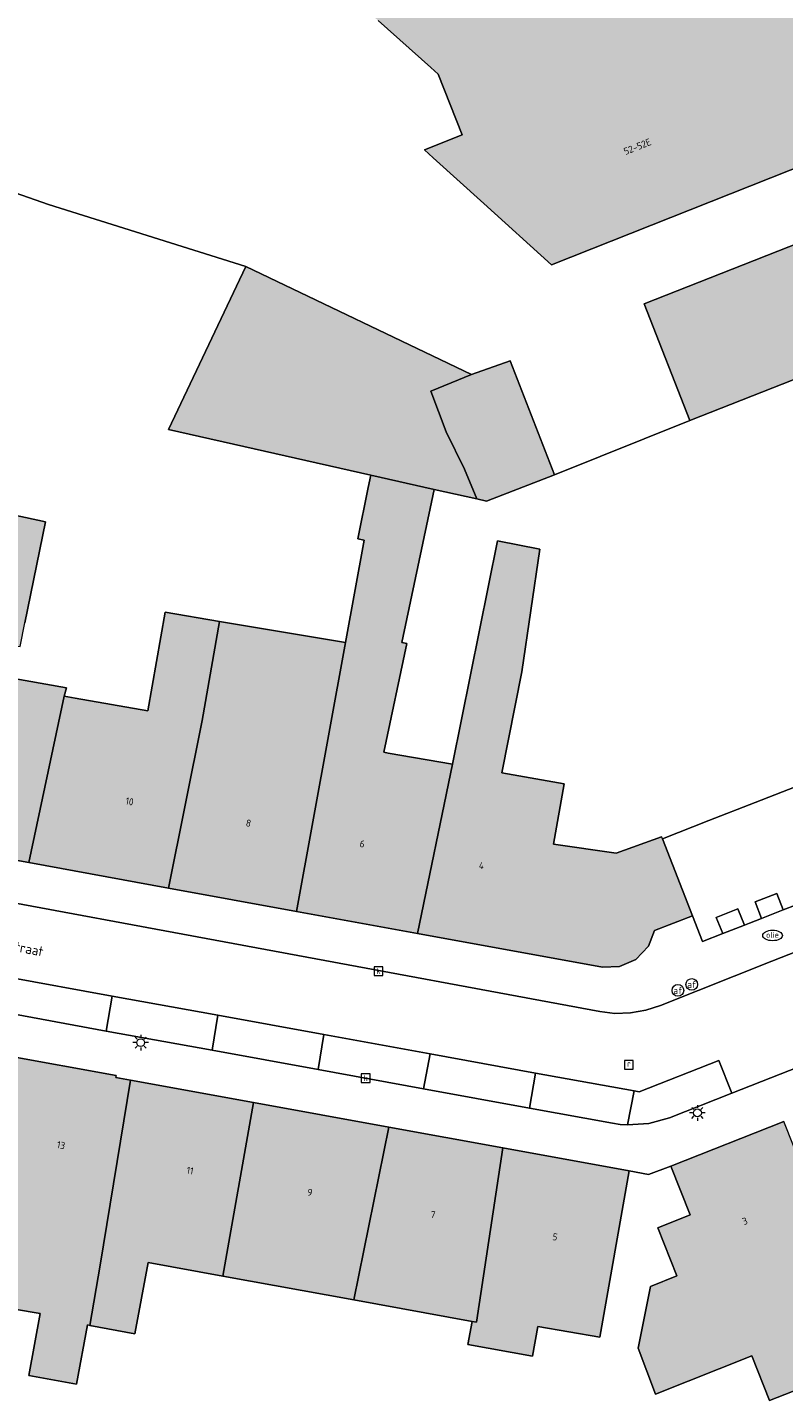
# Model space of a CAD drawing. Header units: metres. Extents: x 196496 to 197479, y 355250 to 356324.
# Tile 56 of 119: x 196731 to 196770, y 355943 to 356013. Entities that reach past the tile are written whole.
import ezdxf
from ezdxf.enums import TextEntityAlignment as Align

# ---------------------------------------------------------------- set-up
doc = ezdxf.new("R2010")
doc.units = ezdxf.units.M
doc.layers.get('0').update_dxf_attribs({"lineweight": 9})
for name, color, linetype, lineweight in [('B-WE-KL-BRANDSTOF_PUT-S', 251, 'Continuous', 9), ('B-WE-KL-ET_LS_OV_LICHTMAST-S', 251, 'Continuous', 9), ('B-WE-OG-BEBOUWING-GV', 251, 'Continuous', 9), ('B-WE-OG-BEBOUWING_HUISNUMMER-T35', 90, 'Continuous', 9), ('B-WE-OG-BEBOUWING_STRAATNAAM-T35', 130, 'Continuous', 9), ('B-WE-OG-TERREIN_ERF-GV', 251, 'Continuous', 9), ('B-WE-RI-GWA_KOLK-S', 251, 'Continuous', 9), ('B-WE-RI-GWA_RIOOLPUT-S', 251, 'Continuous', 9), ('B-WE-VH-VERHARDING_BETONSTRAATSTEEN-GV', 251, 'Continuous', 9), ('B-WE-VH-VERHARDING_OPEN-GV', 251, 'Continuous', 9), ('B-WE-VH-VERHARDING_TEGEL-GV', 251, 'Continuous', 9), ('B-WE-VW-AFSLUITPAAL-S', 251, 'Continuous', 9)]:
    doc.layers.add(name, color=color, linetype=linetype, lineweight=lineweight)
doc.layers.add('X-XX-AL-PRESENTATIE_GEBOUW3-V', color=7, linetype='Continuous', lineweight=9, true_color=0xebe1d6)
doc.styles.add('NLCS-ISO', font='NLCS-ISO.ttf')
doc.styles.add('NLCS-ISO-ANNOTATIEF-T35', font='NLCS-ISO.ttf', dxfattribs={"height": 3.5})

# ---------------------------------------------------------------- blocks, each defined once
blk = doc.blocks.new('SKL-ET_OV_LICHTMAST-SO')
at = {"color": 0, "linetype": 'ByBlock', "lineweight": 18}
for points in [[(-1.25, 0), (-2, 0)], [(-1.41, 1.41), (-0.88, 0.88)], [(0, 2), (0, 1.25)], [(0.88, 0.88), (1.41, 1.41)], [(2, 0), (1.25, 0)], [(-1.41, -1.41), (-0.88, -0.88)], [(0, -1.25), (0, -2)], [(0.88, -0.88), (1.41, -1.41)]]:
    blk.add_lwpolyline(points, dxfattribs=at)
blk.add_circle((0, 0), 1, dxfattribs=at)
blk = doc.blocks.new('SVW-AFSLUITPAAL-SO')
at = {"lineweight": 18}
blk.add_circle((0, 0), 1.5, dxfattribs=at)
at = {"lineweight": 18, "style": 'NLCS-ISO'}
blk.add_text('af', height=1.8, dxfattribs=at).set_placement((0, 0), align=Align.MIDDLE_CENTER)
blk = doc.blocks.new('SKL-BENZINEPUT_OLIEPUT-SO')
at = {"color": 0, "linetype": 'ByBlock', "lineweight": 18}
blk.add_ellipse((0, 0), major_axis=(2.5, 0), ratio=0.54, dxfattribs=at)
at = {"color": 0, "linetype": 'ByBlock', "lineweight": 18, "style": 'NLCS-ISO'}
blk.add_text('olie', height=1.5, dxfattribs=at).set_placement((0, 0.16), align=Align.MIDDLE_CENTER)
blk = doc.blocks.new('SRI-KOLK-SO')
at = {"color": 0, "linetype": 'ByBlock', "lineweight": 18}
blk.add_lwpolyline([(-1.125, -1.125), (1.125, -1.125), (1.125, 1.125), (-1.125, 1.125)], close=True, dxfattribs=at)
at = {"color": 0, "linetype": 'ByBlock', "lineweight": 18, "style": 'NLCS-ISO'}
blk.add_text('k', height=1.5, dxfattribs=at).set_placement((0, 0), align=Align.MIDDLE_CENTER)
blk = doc.blocks.new('SRI-PUT_INSPECTIEPUT_RIOOLPUT-SO')
at = {"color": 0, "linetype": 'ByBlock', "lineweight": 18}
blk.add_lwpolyline([(-1.12, -1.12), (1.12, -1.12), (1.12, 1.12), (-1.12, 1.12)], close=True, dxfattribs=at)
at = {"color": 0, "linetype": 'ByBlock', "lineweight": 18, "style": 'NLCS-ISO'}
blk.add_text('r', height=1.5, dxfattribs=at).set_placement((0, 0.28), align=Align.MIDDLE_CENTER)

msp = doc.modelspace()

# ---------------------------------------------------------------- hatches: boundary and pattern name
at = {"layer": 'X-XX-AL-PRESENTATIE_GEBOUW3-V'}
for points in [[(196749.314, 356013.822), (196752.01, 356011.413), (196752.381, 356011.081), (196753.618, 356007.98), (196751.686, 356007.209), (196752.129, 356006.808), (196754.714, 356004.47), (196758.182, 356001.334), (196776.46, 356008.582), (196776.334, 356008.898), (196777.382, 356009.309), (196778.102, 356011.008), (196779.837, 356010.274), (196781.05, 356010.766), (196781.16, 356010.488), (196781.437, 356010.598), (196781.327, 356010.877), (196782.936, 356011.513), (196781.483, 356015.189), (196782.109, 356016.877), (196782.797, 356017.149), (196781.43, 356020.609), (196781.803, 356020.768), (196781.769, 356020.927), (196781.684, 356021.063), (196781.286, 356020.899), (196780.088, 356023.962), (196780.466, 356024.154), (196780.446, 356024.311), (196780.359, 356024.432), (196779.956, 356024.273), (196779.331, 356025.945), (196779.388, 356025.987), (196779.231, 356026.35), (196764.265, 356020.325), (196748.861, 356014.227)], [(196777.916, 355998.095), (196788.936, 356002.579), (196786.602, 356008.458), (196786.486, 356008.413), (196777.308, 356004.856), (196777.281, 356004.922), (196774.845, 356003.939), (196774.803, 356004.015), (196762.907, 355999.343), (196765.246, 355993.38), (196770.531, 355995.453), (196770.656, 355995.129), (196771.61, 355995.52)], [(196754.088, 355995.717), (196742.558, 356001.24), (196738.611, 355992.905), (196748.94, 355990.581), (196752.182, 355989.852), (196754.356, 355989.363), (196753.732, 355990.886), (196752.792, 355992.799), (196752.01, 355994.863)], [(196754.356, 355989.363), (196754.86, 355989.25), (196758.323, 355990.592), (196756.061, 355996.426), (196754.088, 355995.717), (196752.01, 355994.863), (196752.792, 355992.799), (196753.732, 355990.886)], [(196752.041, 355989.194), (196752.182, 355989.852), (196748.94, 355990.581), (196748.81, 355989.944), (196748.28, 355987.324), (196748.609, 355987.258), (196747.657, 355982.028), (196745.152, 355968.274), (196751.323, 355967.15), (196753.124, 355975.795), (196749.833, 355976.365), (196749.612, 355976.411), (196750.779, 355981.972), (196750.536, 355982.023)], [(196731.471, 355970.766), (196733.284, 355979.279), (196733.4, 355979.709), (196730.226, 355980.272), (196730.553, 355981.893), (196731.029, 355981.809), (196731.278, 355983.033), (196732.326, 355988.184), (196730.667, 355988.553), (196729.044, 355988.915), (196728.358, 355989.068), (196726.9, 355980.479), (196725.321, 355971.886)], [(196763.804, 355972.082), (196761.486, 355971.253), (196758.279, 355971.719), (196758.83, 355974.788), (196755.637, 355975.354), (196756.667, 355980.526), (196757.584, 355986.789), (196755.411, 355987.224), (196753.124, 355975.795), (196751.323, 355967.15), (196760.791, 355965.426), (196761.647, 355965.45), (196762.494, 355965.821), (196763.129, 355966.493), (196763.44, 355967.291), (196765.381, 355968.05), (196763.84, 355971.989)], [(196738.618, 355969.464), (196740.327, 355978.04), (196741.216, 355983.088), (196738.445, 355983.576), (196737.557, 355978.527), (196733.842, 355979.181), (196733.284, 355979.279), (196731.471, 355970.766)], [(196747.657, 355982.028), (196741.216, 355983.088), (196740.327, 355978.04), (196738.618, 355969.464), (196745.152, 355968.274)], [(196734.584, 355947.108), (196735.118, 355950.178), (196736.671, 355959.64), (196735.927, 355959.775), (196735.939, 355959.875), (196730.305, 355960.898), (196730.281, 355960.784), (196730.229, 355960.793), (196728.65, 355951.747), (196728.096, 355948.388), (196732.058, 355947.721), (196731.472, 355944.544), (196733.911, 355944.094), (196734.471, 355947.129)], [(196741.384, 355949.632), (196742.95, 355958.499), (196736.671, 355959.64), (196735.118, 355950.178), (196734.584, 355947.108), (196736.896, 355946.682), (196737.568, 355950.328)], [(196749.866, 355957.242), (196742.95, 355958.499), (196741.384, 355949.632), (196748.084, 355948.411)], [(196770.055, 355957.538), (196764.275, 355955.24), (196765.254, 355952.761), (196763.612, 355952.098), (196764.589, 355949.641), (196763.229, 355949.093), (196762.611, 355945.942), (196763.487, 355943.597), (196768.416, 355945.543), (196769.316, 355943.265), (196772.049, 355944.344), (196771.563, 355945.522), (196774.269, 355946.652), (196773.313, 355949.047), (196773.395, 355949.079)], [(196754.118, 355947.311), (196754.349, 355947.269), (196755.692, 355956.183), (196749.866, 355957.242), (196748.084, 355948.411)], [(196755.692, 355956.183), (196754.349, 355947.269), (196754.118, 355947.311), (196753.903, 355946.131), (196757.208, 355945.528), (196757.487, 355947.055), (196760.64, 355946.498), (196762.144, 355955.01)]]:
    msp.add_hatch(color=256, dxfattribs=at).paths.add_polyline_path(points)

# ---------------------------------------------------------------- linework, layer by layer
at = {"layer": 'B-WE-OG-BEBOUWING-GV', "flags": 128}
msp.add_lwpolyline([(196749.314, 356013.822), (196752.01, 356011.413), (196752.381, 356011.081), (196753.618, 356007.98), (196751.686, 356007.209), (196752.129, 356006.808), (196754.714, 356004.47), (196758.182, 356001.334), (196776.46, 356008.582), (196776.334, 356008.898), (196777.382, 356009.309), (196778.102, 356011.008), (196779.837, 356010.274), (196781.05, 356010.766), (196781.16, 356010.488), (196781.437, 356010.598), (196781.327, 356010.877), (196782.936, 356011.513), (196781.483, 356015.189)], dxfattribs=at)
for points in [[(196777.916, 355998.095), (196788.936, 356002.579), (196786.602, 356008.458), (196786.486, 356008.413), (196777.308, 356004.856), (196777.281, 356004.922), (196774.845, 356003.939), (196774.803, 356004.015), (196762.907, 355999.343), (196765.246, 355993.38), (196770.531, 355995.453), (196770.656, 355995.129), (196771.61, 355995.52)], [(196754.088, 355995.717), (196742.558, 356001.24), (196738.611, 355992.905), (196748.94, 355990.581), (196752.182, 355989.852), (196754.356, 355989.363), (196753.732, 355990.886), (196752.792, 355992.799), (196752.01, 355994.863)], [(196754.356, 355989.363), (196754.86, 355989.25), (196758.323, 355990.592), (196756.061, 355996.426), (196754.088, 355995.717), (196752.01, 355994.863), (196752.792, 355992.799), (196753.732, 355990.886)], [(196752.041, 355989.194), (196752.182, 355989.852), (196748.94, 355990.581), (196748.81, 355989.944), (196748.28, 355987.324), (196748.609, 355987.258), (196747.657, 355982.028), (196745.152, 355968.274), (196751.323, 355967.15), (196753.124, 355975.795), (196749.833, 355976.365), (196749.612, 355976.411), (196750.779, 355981.972), (196750.536, 355982.023)], [(196731.471, 355970.766), (196733.284, 355979.279), (196733.4, 355979.709), (196730.226, 355980.272), (196730.553, 355981.893), (196731.029, 355981.809), (196731.278, 355983.033), (196732.326, 355988.184), (196730.667, 355988.553), (196729.044, 355988.915), (196728.358, 355989.068), (196726.9, 355980.479), (196725.321, 355971.886)], [(196763.804, 355972.082), (196761.486, 355971.253), (196758.279, 355971.719), (196758.83, 355974.788), (196755.637, 355975.354), (196756.667, 355980.526), (196757.584, 355986.789), (196755.411, 355987.224), (196753.124, 355975.795), (196751.323, 355967.15), (196760.791, 355965.426), (196761.647, 355965.45), (196762.494, 355965.821), (196763.129, 355966.493), (196763.44, 355967.291), (196765.381, 355968.05), (196763.84, 355971.989)], [(196738.618, 355969.464), (196740.327, 355978.04), (196741.216, 355983.088), (196738.445, 355983.576), (196737.557, 355978.527), (196733.842, 355979.181), (196733.284, 355979.279), (196731.471, 355970.766)], [(196747.657, 355982.028), (196741.216, 355983.088), (196740.327, 355978.04), (196738.618, 355969.464), (196745.152, 355968.274)], [(196734.584, 355947.108), (196735.118, 355950.178), (196736.671, 355959.64), (196735.927, 355959.775), (196735.939, 355959.875), (196730.305, 355960.898), (196730.281, 355960.784), (196730.229, 355960.793), (196728.65, 355951.747), (196728.096, 355948.388), (196732.058, 355947.721), (196731.472, 355944.544), (196733.911, 355944.094), (196734.471, 355947.129)], [(196741.384, 355949.632), (196742.95, 355958.499), (196736.671, 355959.64), (196735.118, 355950.178), (196734.584, 355947.108), (196736.896, 355946.682), (196737.568, 355950.328)], [(196749.866, 355957.242), (196742.95, 355958.499), (196741.384, 355949.632), (196748.084, 355948.411)], [(196770.055, 355957.538), (196764.275, 355955.24), (196765.254, 355952.761), (196763.612, 355952.098), (196764.589, 355949.641), (196763.229, 355949.093), (196762.611, 355945.942), (196763.487, 355943.597), (196768.416, 355945.543), (196769.316, 355943.265), (196772.049, 355944.344), (196771.563, 355945.522), (196774.269, 355946.652), (196773.313, 355949.047), (196773.395, 355949.079)], [(196754.118, 355947.311), (196754.349, 355947.269), (196755.692, 355956.183), (196749.866, 355957.242), (196748.084, 355948.411)], [(196755.692, 355956.183), (196754.349, 355947.269), (196754.118, 355947.311), (196753.903, 355946.131), (196757.208, 355945.528), (196757.487, 355947.055), (196760.64, 355946.498), (196762.144, 355955.01)]]:
    msp.add_lwpolyline(points, close=True, dxfattribs=at)
at = {"layer": 'B-WE-OG-TERREIN_ERF-GV', "flags": 128}
for points in [[(196725.994, 356006.677), (196732.48, 356004.409), (196742.558, 356001.24), (196754.088, 355995.717), (196756.061, 355996.426), (196758.323, 355990.592), (196765.246, 355993.38), (196762.907, 355999.343), (196774.803, 356004.015), (196774.845, 356003.939), (196777.281, 356004.922), (196777.308, 356004.856), (196786.486, 356008.413), (196784.845, 356011.907), (196783.288, 356015.902)], [(196781.483, 356015.189), (196782.936, 356011.513), (196781.327, 356010.877), (196781.437, 356010.598), (196781.16, 356010.488), (196781.05, 356010.766), (196779.837, 356010.274), (196778.102, 356011.008), (196777.382, 356009.309), (196776.334, 356008.898), (196776.46, 356008.582), (196758.182, 356001.334), (196754.714, 356004.47), (196752.129, 356006.808), (196751.686, 356007.209), (196753.618, 356007.98), (196752.381, 356011.081), (196752.01, 356011.413), (196749.314, 356013.822)], [(196730.226, 355980.272), (196733.4, 355979.709), (196733.284, 355979.279), (196733.842, 355979.181), (196737.557, 355978.527), (196738.445, 355983.576), (196741.216, 355983.088), (196747.657, 355982.028), (196748.609, 355987.258), (196748.28, 355987.324), (196748.81, 355989.944), (196748.94, 355990.581), (196738.611, 355992.905), (196742.558, 356001.24), (196732.48, 356004.409), (196725.994, 356006.677)], [(196770.531, 355995.453), (196765.246, 355993.38), (196758.323, 355990.592), (196754.86, 355989.25), (196754.356, 355989.363), (196752.182, 355989.852), (196752.041, 355989.194), (196750.536, 355982.023), (196750.779, 355981.972), (196749.612, 355976.411), (196749.833, 355976.365), (196753.124, 355975.795), (196755.411, 355987.224), (196757.584, 355986.789), (196756.667, 355980.526), (196755.637, 355975.354), (196758.83, 355974.788), (196758.279, 355971.719), (196761.486, 355971.253), (196763.804, 355972.082), (196763.84, 355971.989), (196766.211, 355972.913), (196768.58, 355973.837), (196770.985, 355974.774)], [(196730.667, 355988.553), (196732.326, 355988.184), (196731.278, 355983.033)], [(196772.049, 355944.344), (196769.316, 355943.265), (196768.416, 355945.543), (196763.487, 355943.597), (196762.611, 355945.942), (196763.229, 355949.093), (196764.589, 355949.641), (196763.612, 355952.098), (196765.254, 355952.761), (196764.275, 355955.24), (196763.127, 355954.827), (196762.144, 355955.01), (196760.64, 355946.498), (196757.487, 355947.055), (196757.208, 355945.528), (196753.903, 355946.131), (196754.118, 355947.311), (196748.084, 355948.411), (196741.384, 355949.632), (196737.568, 355950.328), (196736.896, 355946.682), (196734.584, 355947.108), (196734.471, 355947.129), (196733.911, 355944.094), (196731.472, 355944.544), (196732.058, 355947.721), (196728.096, 355948.388)]]:
    msp.add_lwpolyline(points, dxfattribs=at)
at = {"layer": 'B-WE-VH-VERHARDING_BETONSTRAATSTEEN-GV', "flags": 128}
for points in [[(196799.034, 355977.346), (196769.436, 355965.732), (196763.74, 355963.456), (196762.993, 355963.217), (196762.212, 355963.083), (196761.42, 355963.06), (196760.64, 355963.147), (196709.383, 355972.67)], [(196730.329, 355964.927), (196735.735, 355963.944), (196741.138, 355962.961), (196746.55, 355961.976), (196751.971, 355960.99), (196757.368, 355960.008), (196762.408, 355959.091), (196762.658, 355959.046), (196766.734, 355960.651), (196767.392, 355958.981), (196776.315, 355962.495)]]:
    msp.add_lwpolyline(points, dxfattribs=at)
for points in [[(196735.735, 355963.944), (196730.329, 355964.927), (196729.999, 355963.147), (196735.433, 355962.157)], [(196740.838, 355961.171), (196741.138, 355962.961), (196735.735, 355963.944), (196735.433, 355962.157)], [(196740.838, 355961.171), (196746.256, 355960.183), (196746.55, 355961.976), (196741.138, 355962.961)], [(196746.55, 355961.976), (196746.256, 355960.183), (196751.645, 355959.201), (196751.971, 355960.99)], [(196757.058, 355958.214), (196757.368, 355960.008), (196751.971, 355960.99), (196751.645, 355959.201)], [(196767.392, 355958.981), (196766.734, 355960.651), (196762.658, 355959.046), (196762.408, 355959.091), (196762.067, 355957.358), (196763.157, 355957.432), (196764.208, 355957.727)], [(196757.368, 355960.008), (196757.058, 355958.214), (196761.293, 355957.442), (196761.678, 355957.386), (196762.067, 355957.358), (196762.408, 355959.091)]]:
    msp.add_lwpolyline(points, close=True, dxfattribs=at)
at = {"layer": 'B-WE-VH-VERHARDING_OPEN-GV', "flags": 128}
for points in [[(196768.899, 355967.916), (196768.59, 355968.754), (196769.693, 355969.181), (196770.007, 355968.352), (196770.635, 355968.6), (196770.937, 355968.719), (196770.621, 355969.558), (196771.715, 355969.981), (196772.043, 355969.154), (196773.042, 355969.548), (196771.283, 355973.982), (196770.985, 355974.774), (196768.58, 355973.837), (196766.211, 355972.913), (196763.84, 355971.989), (196765.381, 355968.05), (196765.892, 355966.731), (196766.935, 355967.142), (196766.594, 355967.967), (196767.701, 355968.396), (196768.039, 355967.577), (196768.286, 355967.674)], [(196770.007, 355968.352), (196769.693, 355969.181), (196768.59, 355968.754), (196768.899, 355967.916)], [(196768.039, 355967.577), (196767.701, 355968.396), (196766.594, 355967.967), (196766.935, 355967.142)]]:
    msp.add_lwpolyline(points, close=True, dxfattribs=at)
at = {"layer": 'B-WE-VH-VERHARDING_TEGEL-GV', "flags": 128}
for points in [[(196709.383, 355972.67), (196760.64, 355963.147), (196761.42, 355963.06), (196762.212, 355963.083), (196762.993, 355963.217), (196763.74, 355963.456), (196769.436, 355965.732), (196799.034, 355977.346)], [(196770.635, 355968.6), (196770.007, 355968.352), (196768.899, 355967.916), (196768.286, 355967.674), (196768.039, 355967.577), (196766.935, 355967.142), (196765.892, 355966.731), (196765.381, 355968.05), (196763.44, 355967.291), (196763.129, 355966.493), (196762.494, 355965.821), (196761.647, 355965.45), (196760.791, 355965.426), (196751.323, 355967.15), (196745.152, 355968.274), (196738.618, 355969.464), (196731.471, 355970.766), (196725.321, 355971.886)], [(196776.315, 355962.495), (196767.392, 355958.981), (196764.208, 355957.727), (196763.157, 355957.432), (196762.067, 355957.358), (196761.678, 355957.386), (196761.293, 355957.442), (196757.058, 355958.214), (196751.645, 355959.201), (196746.256, 355960.183), (196740.838, 355961.171), (196735.433, 355962.157), (196729.999, 355963.147)], [(196730.305, 355960.898), (196735.939, 355959.875), (196735.927, 355959.775), (196736.671, 355959.64), (196742.95, 355958.499), (196749.866, 355957.242), (196755.692, 355956.183), (196762.144, 355955.01), (196763.127, 355954.827), (196764.275, 355955.24), (196770.055, 355957.538)]]:
    msp.add_lwpolyline(points, dxfattribs=at)

# ---------------------------------------------------------------- block references
at = {"layer": 'B-WE-KL-BRANDSTOF_PUT-S', "xscale": 0.2, "yscale": 0.2, "zscale": 0.2}
msp.add_blockref('SKL-BENZINEPUT_OLIEPUT-SO', (196769.471, 355967.042), dxfattribs=at)
at = {"layer": 'B-WE-KL-ET_LS_OV_LICHTMAST-S', "xscale": 0.2, "yscale": 0.2, "zscale": 0.2}
for p in [(196737.191, 355961.562), (196765.633, 355957.972)]:
    msp.add_blockref('SKL-ET_OV_LICHTMAST-SO', p, dxfattribs=at)
at = {"layer": 'B-WE-RI-GWA_KOLK-S', "xscale": 0.2, "yscale": 0.2, "zscale": 0.2}
for p in [(196749.337, 355965.216), (196748.681, 355959.747)]:
    msp.add_blockref('SRI-KOLK-SO', p, dxfattribs=at)
at = {"layer": 'B-WE-RI-GWA_RIOOLPUT-S', "xscale": 0.2, "yscale": 0.2, "zscale": 0.2}
msp.add_blockref('SRI-PUT_INSPECTIEPUT_RIOOLPUT-SO', (196762.131, 355960.432), dxfattribs=at)
at = {"layer": 'B-WE-VW-AFSLUITPAAL-S', "xscale": 0.2, "yscale": 0.2, "zscale": 0.2}
for p in [(196764.634, 355964.234), (196765.343, 355964.54)]:
    msp.add_blockref('SVW-AFSLUITPAAL-SO', p, dxfattribs=at)

# ---------------------------------------------------------------- texts
at = {"layer": 'B-WE-OG-BEBOUWING_HUISNUMMER-T35', "style": 'NLCS-ISO-ANNOTATIEF-T35'}
for s, rotation, p in [('52-52E', 21.6, (196762.562, 356007.374)), ('10', 349.7, (196736.622, 355973.893)), ('8', 349.7, (196742.699, 355972.787)), ('6', 349.7, (196748.509, 355971.728)), ('4', 349.7, (196754.601, 355970.619)), ('13', 349.7, (196733.121, 355956.321)), ('11', 349.7, (196739.713, 355955.022)), ('9', 349.7, (196745.834, 355953.909)), ('7', 349.7, (196752.119, 355952.767)), ('3', 21.7, (196768.058, 355952.439)), ('5', 349.7, (196758.36, 355951.632))]:
    msp.add_text(s, height=0.36, rotation=rotation, dxfattribs=at).set_placement(p, align=Align.MIDDLE)
at = {"layer": 'B-WE-OG-BEBOUWING_STRAATNAAM-T35', "style": 'NLCS-ISO-ANNOTATIEF-T35'}
msp.add_text('Deemselstraat', height=0.5, rotation=349.6, dxfattribs=at).set_placement((196730.158, 355966.591), align=Align.MIDDLE)

doc.saveas('drawing.dxf')
